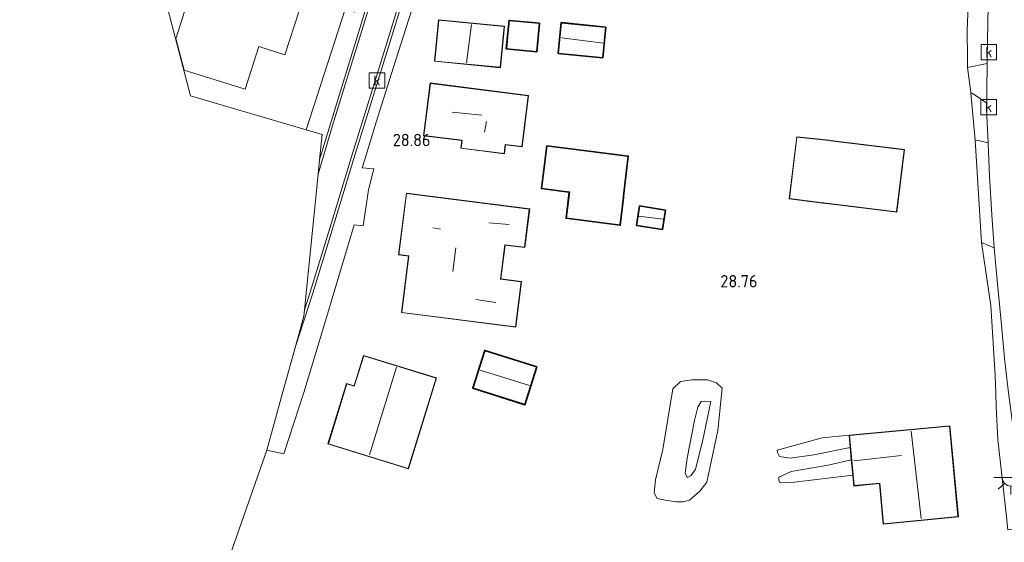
# Model space of a CAD drawing. Extents: x 184075 to 186166, y 346026 to 349063.
# Tile 3 of 136: x 184259 to 184403, y 346436 to 346512. Entities that reach past the tile are written whole.
import ezdxf
from ezdxf.enums import TextEntityAlignment as Align

# ---------------------------------------------------------------- set-up
doc = ezdxf.new("R2010")
doc.units = 0
for name, color, linetype, lineweight in [('B-ME-GR-GRAS-GV', 60, 'Continuous', 13), ('B-ME-GR-HAAG-G', 90, 'GR-HAAG1', 13), ('B-ME-GW-TALUD_KRUIN-G', 90, 'Continuous', 18), ('B-ME-GW-TALUD_TEEN-G', 90, 'Continuous', 18), ('B-ME-IE-MEUBILAIR_WEGMEUBILAIR-S', 7, 'Continuous', 25), ('B-ME-IE-TERREINAFSCHEIDING_DOORGANG-G', 210, 'Continuous', 18), ('B-ME-IE-TERREINAFSCHEIDING_KUNSTMATIG_HEKWERK-G', 20, 'IE-TERREINAFSCHEIDING-KUNSTMATIG', 18), ('B-ME-KG-KADASTRAAL_DAKRAND-G', 170, 'Continuous', 18), ('B-ME-KG-KADASTRAAL_NOK-G', 10, 'Continuous', 18), ('B-ME-OG-BEBOUWING_SCHUUR-GV', 7, 'Continuous', 35), ('B-ME-OG-BEBOUWING_WONINGBOUW-GV', 7, 'Continuous', 18), ('B-ME-OG-HOOGTEPUNT-S', 7, 'Continuous', 25), ('B-ME-OG-TERREIN_GROEN_TUIN-GV', 7, 'Continuous', 18), ('B-ME-RI-GWA_KOLK-S', 30, 'Continuous', 25), ('B-ME-VH-GOOT-GV', 170, 'Continuous', 18), ('B-ME-VH-VERHARDING_ASFALT-GV', 252, 'Continuous', 18), ('B-ME-VH-VERHARDING_STRAATBAKSTEEN-GV', 252, 'Continuous', 18)]:
    doc.layers.add(name, color=color, linetype=linetype, lineweight=lineweight)
doc.styles.add('NLCS-ISO', font='NLCS-ISO.ttf')
doc.styles.add('NLCS-ISO-ANNOTATIVE-T18', font='NLCS-ISO.ttf', dxfattribs={"height": 1.8})
doc.linetypes.add('GR-HAAG1', pattern='A,6,[176,NLCS.SHX,S=0.125,R=0,X=0,Y=0],-2', length=8)
doc.linetypes.add('IE-TERREINAFSCHEIDING-KUNSTMATIG', pattern='A,4,[82,NLCS.SHX,S=0.75,R=90,X=0,Y=0],4,-2', length=10)

# ---------------------------------------------------------------- blocks, each defined once
blk = doc.blocks.new('SAL-HOOGTELABEL-SO')
at = {"color": 0, "linetype": 'ByBlock', "lineweight": -2, "style": 'NLCS-ISO-ANNOTATIVE-T18'}
blk.add_attdef('HOOGTE', text='', height=1.8, dxfattribs=at).set_placement((2.79, 0), align=Align.RIGHT)
blk = doc.blocks.new('SRI-KOLK-SO')
at = {"color": 0, "linetype": 'ByBlock', "lineweight": 18}
blk.add_lwpolyline([(-1.125, -1.125), (1.125, -1.125), (1.125, 1.125), (-1.125, 1.125)], close=True, dxfattribs=at)
at = {"color": 0, "linetype": 'ByBlock', "lineweight": 18, "style": 'NLCS-ISO'}
blk.add_text('k', height=1.5, dxfattribs=at).set_placement((0, 0), align=Align.MIDDLE_CENTER)
blk = doc.blocks.new('SKL-ET_OV_LICHTPUNT-SO')
at = {"color": 0, "linetype": 'ByBlock', "lineweight": 18}
for points in [[(-1.25, 0), (-2.5, 0)], [(1.25, 0), (2.5, 0)], [(-0.92, -0.85), (-1.83, -1.7)], [(0, -1.25), (0, -2.5)], [(0.92, -0.85), (1.83, -1.7)]]:
    blk.add_lwpolyline(points, dxfattribs=at)
blk.add_lwpolyline([(0, 0), (1.25, 0, -1), (-1.25, 0)], format="xyb", close=True, dxfattribs=at)

msp = doc.modelspace()

# ---------------------------------------------------------------- linework, layer by layer
at = {"layer": 'B-ME-GR-GRAS-GV'}
for points in [[(184400.451, 346498.411, 28.25), (184400.612, 346494.477, 28.259), (184399.43, 346494.779, 28.317), (184398.756, 346494.882, 28.312), (184398.116, 346501.72, 28.239), (184398.266, 346501.705, 28.241), (184398.729, 346501.436, 28.255), (184400.449, 346500.275, 28.243)], [(184405.876, 346440.033, 28.403), (184406.135, 346438.179, 28.388), (184405.32, 346438.274, 28.438), (184404.631, 346438.223, 28.506), (184403.482, 346438.042, 28.633), (184403.284, 346439.976, 28.658), (184402.048, 346451.227, 28.667), (184401.782, 346455.984, 28.661), (184401.734, 346457.982, 28.6), (184401.658, 346460.579, 28.648), (184401.004, 346470.754, 28.52), (184399.638, 346479.926, 28.494), (184401.487, 346479.172, 28.347), (184401.981, 346473.939, 28.399), (184402.503, 346468.41, 28.441), (184403.01, 346463.06, 28.473), (184403.577, 346458.018, 28.497), (184404.523, 346451.097, 28.49), (184405.163, 346445.551, 28.507)]]:
    msp.add_polyline3d(points, close=True, dxfattribs=at)
at = {"layer": 'B-ME-GR-HAAG-G'}
for points in [[(184309.747, 346492.063, 28.985), (184309.383, 346490.85, 28.935), (184311.041, 346490.694, 28.908)], [(184310.272, 346487.625, 29.039), (184311.041, 346490.694, 28.908)]]:
    msp.add_polyline3d(points, dxfattribs=at)
at = {"layer": 'B-ME-GW-TALUD_KRUIN-G'}
msp.add_polyline3d([(184356.769, 346445.709, 31.044), (184356.465, 346446.318, 30.989), (184356.753, 346448.523, 30.959), (184357.791, 346454.011, 31.002), (184358.305, 346455.935, 31.133), (184358.766, 346456.772, 31.126), (184359.28, 346456.833, 31.08), (184360.173, 346456.779, 31.098), (184358.992, 346450.951, 30.924), (184357.975, 346446.88, 30.946), (184357.311, 346445.974, 31.005)], close=True, dxfattribs=at)
for points in [[(184369.886, 346449.68, 28.643), (184376.445, 346451.462, 28.711), (184380.339, 346451.854, 29.027)], [(184380.887, 346446.029, 28.852), (184371.939, 346444.975, 28.741), (184370.317, 346444.915, 28.672)]]:
    msp.add_polyline3d(points, dxfattribs=at)
at = {"layer": 'B-ME-GW-TALUD_TEEN-G'}
msp.add_polyline3d([(184356.138, 346442.125, 28.839), (184355.09, 346442.158, 28.854), (184353.594, 346442.364, 29.058), (184352.39, 346442.619, 29.149), (184351.939, 346443.47, 29.037), (184352.113, 346445.344, 28.967), (184353.196, 346449.746, 29.039), (184354.652, 346458.632, 28.967), (184355.762, 346459.705, 28.88), (184357.41, 346459.908, 28.876), (184359.7, 346459.94, 28.922), (184361.032, 346459.501, 28.993), (184361.861, 346458.729, 28.813), (184361.215, 346452.515, 29.017), (184359.625, 346445.025, 28.922), (184358.594, 346443.671, 29.002), (184357.097, 346442.402, 28.959)], close=True, dxfattribs=at)
for points in [[(184369.886, 346449.68, 28.643), (184369.892, 346449.346, 28.57), (184370.211, 346448.731, 28.42), (184371.784, 346448.487, 28.195), (184375.216, 346448.971, 27.223), (184380.51, 346450.036, 27.288)], [(184370.317, 346444.915, 28.672), (184370.105, 346445.262, 28.601), (184370.091, 346445.742, 28.516), (184371.892, 346446.547, 28.143), (184377.282, 346447.469, 27.231), (184380.676, 346448.278, 27.241)]]:
    msp.add_polyline3d(points, dxfattribs=at)
at = {"layer": 'B-ME-IE-TERREINAFSCHEIDING_DOORGANG-G'}
msp.add_polyline3d([(184397.621, 346505.47, 28.268), (184398.072, 346502.194, 28.243)], dxfattribs=at)
at = {"layer": 'B-ME-IE-TERREINAFSCHEIDING_KUNSTMATIG_HEKWERK-G'}
for points in [[(184397.605, 346506.779, 28.275), (184397.582, 346510.856, 28.308), (184397.761, 346515.746, 28.236)], [(184397.621, 346505.47, 28.268), (184397.605, 346506.779, 28.275)], [(184313.927, 346505.53, 28.872), (184311.426, 346497.489, 28.949)], [(184398.756, 346494.882, 28.312), (184398.116, 346501.72, 28.239), (184398.072, 346502.194, 28.243)], [(184399.638, 346479.926, 28.494), (184401.004, 346470.754, 28.52)], [(184401.782, 346455.984, 28.661), (184401.734, 346457.982, 28.6), (184401.658, 346460.579, 28.648), (184401.004, 346470.754, 28.52)]]:
    msp.add_polyline3d(points, dxfattribs=at)
at = {"layer": 'B-ME-KG-KADASTRAAL_DAKRAND-G'}
for points in [[(184329.47, 346505.488, 33.998), (184319.953, 346506.405, 34.001), (184320.527, 346512.357, 33.982), (184330.044, 346511.439, 33.978)], [(184334.769, 346507.794, 31.44), (184330.434, 346508.201, 31.546), (184330.817, 346512.278, 31.547), (184335.152, 346511.871, 31.441)], [(184344.398, 346506.912, 31.05), (184337.974, 346507.564, 30.963), (184338.419, 346511.943, 30.924), (184344.843, 346511.291, 31.011)], [(184332.623, 346493.934, 32.268), (184330.234, 346494.239, 33.868), (184330.068, 346492.928, 33.87), (184323.801, 346493.719, 34.005), (184323.945, 346494.854, 34.001), (184318.354, 346495.561, 34.085), (184319.311, 346503.145, 34.044), (184333.559, 346501.342, 32.256)], [(184372.756, 346495.307, 31.767), (184371.651, 346486.344, 31.71), (184376.52, 346485.743, 31.746), (184376.669, 346485.725, 34.796), (184387.269, 346484.418, 34.882), (184388.383, 346493.457, 34.868), (184377.634, 346494.781, 34.782), (184377.485, 346494.797, 31.802)], [(184346.94, 346482.523, 32.05), (184339.137, 346483.518, 31.836), (184339.621, 346487.32, 31.877), (184335.555, 346487.838, 31.854), (184336.34, 346494.004, 31.779), (184348.105, 346492.493, 30.739), (184347.426, 346486.686, 30.746), (184347.409, 346486.537, 31.942)], [(184333.025, 346479.263, 32.7), (184330.159, 346479.629, 32.733), (184329.516, 346474.589, 32.759), (184332.535, 346474.204, 32.733), (184331.699, 346467.649, 32.845), (184315.132, 346469.764, 32.864), (184316.185, 346478.015, 32.886), (184314.713, 346478.203, 32.905), (184315.847, 346487.089, 32.909), (184333.733, 346484.807, 32.696)], [(184353.104, 346481.901, 30.839), (184349.409, 346482.484, 30.804), (184349.841, 346485.224, 30.77), (184353.537, 346484.641, 30.805)], [(184333.061, 346456.362, 31.845), (184325.551, 346458.745, 31.738), (184327.269, 346464.155, 31.713), (184334.779, 346461.772, 31.819)], [(184316.083, 346447.008, 32.733), (184304.435, 346450.61, 32.913), (184307.132, 346459.336, 32.785), (184308.219, 346459, 32.772), (184309.589, 346463.431, 32.805), (184320.152, 346460.165, 32.753)], [(184385.365, 346438.955, 32.909), (184384.81, 346444.853, 32.852), (184381.081, 346444.502, 32.845), (184380.394, 346451.809, 32.828), (184394.985, 346453.182, 32.872), (184396.227, 346439.977, 32.917)]]:
    msp.add_polyline3d(points, close=True, dxfattribs=at)
at = {"layer": 'B-ME-KG-KADASTRAAL_NOK-G'}
for points in [[(184325.322, 346511.709, 38.392), (184324.551, 346506.153, 38.142)], [(184338.41, 346509.793, 32.67), (184344.531, 346509.022, 32.736)], [(184322.5, 346498.967, 38.464), (184326.83, 346498.495, 38.257)], [(184327.487, 346497.57, 37.396), (184327.184, 346496.049, 37.417)], [(184327.836, 346482.826, 35.04), (184330.809, 346482.555, 35.006)], [(184349.723, 346483.784, 31.185), (184353.231, 346483.351, 31.299)], [(184320.789, 346481.879, 36.525), (184319.663, 346482.072, 36.544)], [(184323.033, 346479.182, 38.611), (184322.566, 346475.728, 38.397)], [(184325.915, 346471.627, 35.492), (184328.871, 346471.193, 35.378)], [(184314.36, 346461.79, 38.388), (184310.41, 346449.002, 38.267)], [(184333.759, 346459.118, 34.532), (184326.548, 346461.315, 34.52)], [(184390.843, 346439.691, 36.58), (184389.419, 346452.451, 36.496)], [(184387.984, 346448.901, 35.491), (184381.026, 346448.125, 35.442)]]:
    msp.add_polyline3d(points, dxfattribs=at)
at = {"layer": 'B-ME-OG-BEBOUWING_SCHUUR-GV'}
for points in [[(184335.206, 346511.916, 28.552), (184334.814, 346507.739, 28.71), (184330.379, 346508.156, 28.71), (184330.772, 346512.332, 28.71)], [(184344.898, 346511.336, 28.531), (184344.443, 346506.857, 28.531), (184337.919, 346507.519, 28.531), (184338.374, 346511.998, 28.531)], [(184347.458, 346486.529, 29.051), (184346.984, 346482.467, 29.051), (184339.081, 346483.475, 29.051), (184339.565, 346487.277, 29.051), (184335.499, 346487.795, 29.051), (184336.297, 346494.059, 28.73), (184348.16, 346492.536, 28.653), (184347.476, 346486.678, 29.051)], [(184353.594, 346484.683, 29.055), (184353.146, 346481.844, 29.055), (184349.352, 346482.442, 29.055), (184349.799, 346485.281, 29.055)], [(184334.841, 346461.804, 29.157), (184333.094, 346456.299, 29.157), (184325.489, 346458.713, 29.157), (184327.236, 346464.218, 29.157)]]:
    msp.add_polyline3d(points, close=True, dxfattribs=at)
at = {"layer": 'B-ME-OG-BEBOUWING_WONINGBOUW-GV'}
for points in [[(184330.099, 346511.484, 28.73), (184329.515, 346505.433, 28.73), (184319.899, 346506.36, 28.73), (184320.482, 346512.411, 28.73)], [(184333.614, 346501.386, 28.839), (184332.666, 346493.879, 28.839), (184330.277, 346494.183, 28.839), (184330.111, 346492.872, 28.839), (184323.746, 346493.676, 28.839), (184323.889, 346494.811, 28.839), (184318.298, 346495.517, 28.839), (184319.268, 346503.2, 28.839)], [(184388.438, 346493.5, 28.627), (184387.312, 346484.363, 28.627), (184376.662, 346485.675, 28.627), (184376.513, 346485.694, 28.627), (184371.596, 346486.3, 28.473), (184372.713, 346495.362, 28.465), (184377.49, 346494.847, 28.627), (184377.64, 346494.831, 28.627)], [(184333.788, 346484.85, 29.088), (184333.069, 346479.207, 29.279), (184330.202, 346479.573, 29.279), (184329.572, 346474.632, 29.279), (184332.591, 346474.247, 29.279), (184331.743, 346467.593, 29.279), (184315.076, 346469.721, 29.279), (184316.129, 346477.972, 29.279), (184314.657, 346478.16, 29.279), (184315.804, 346487.145, 29.052)], [(184320.215, 346460.198, 29.237), (184316.116, 346446.945, 29.237), (184304.373, 346450.577, 29.237), (184307.099, 346459.399, 29.237), (184308.186, 346459.062, 29.237), (184309.556, 346463.494, 29.237)], [(184395.03, 346453.236, 28.782), (184396.282, 346439.932, 29.027), (184385.319, 346438.9, 29.027), (184384.764, 346444.798, 29.027), (184381.036, 346444.447, 29.027), (184380.887, 346446.029, 28.852), (184380.676, 346448.278, 27.241), (184380.51, 346450.036, 27.288), (184380.339, 346451.854, 29.027)]]:
    msp.add_polyline3d(points, close=True, dxfattribs=at)
at = {"layer": 'B-ME-OG-TERREIN_GROEN_TUIN-GV'}
for points in [[(184343.846, 346630.251, 28.889), (184341.19, 346622.458, 28.73), (184336.784, 346609.704, 28.814), (184334.924, 346604.474, 28.795), (184329.373, 346586.115, 28.626), (184322.65, 346562.4, 28.666), (184322.108, 346558.447, 28.643), (184320.012, 346552.049, 28.712), (184319.626, 346549.883, 28.726), (184315.933, 346537.183, 28.674), (184311.361, 346523.053, 28.697), (184308.265, 346513.507, 28.847), (184306.957, 346514.111, 28.831), (184301.224, 346496.363, 29.03), (184284.328, 346501.344, 29.004), (184259.453, 346596.531, 29.004), (184259.435, 346596.647, 28.927), (184277.72, 346586.395, 28.584), (184282.57, 346601.737, 28.492), (184288.4, 346621.308, 28.536), (184292.501, 346635.05, 28.39)], [(184397.761, 346515.746, 28.236), (184397.582, 346510.856, 28.308), (184397.605, 346506.779, 28.275), (184397.621, 346505.47, 28.268), (184398.072, 346502.194, 28.243), (184398.116, 346501.72, 28.239), (184398.756, 346494.882, 28.312), (184399.638, 346479.926, 28.494), (184401.004, 346470.754, 28.52), (184401.658, 346460.579, 28.648), (184401.734, 346457.982, 28.6), (184401.782, 346455.984, 28.661), (184402.048, 346451.227, 28.667), (184403.284, 346439.976, 28.658)], [(184262.546, 346355.687, 28.659), (184295.487, 346449.687, 29.004), (184297.946, 346449.137, 28.961), (184300.881, 346458.076, 28.972), (184303.723, 346467.552, 29.02), (184308.18, 346482.532, 29.026), (184309.52, 346482.382, 29.02), (184310.272, 346487.625, 29.039), (184311.041, 346490.694, 28.908), (184309.383, 346490.85, 28.935), (184309.747, 346492.063, 28.985), (184311.426, 346497.489, 28.949), (184313.927, 346505.53, 28.872), (184316.878, 346514.783, 28.814)]]:
    msp.add_polyline3d(points, dxfattribs=at)
for points in [[(184283.405, 346505.072, 29.004), (184292.292, 346502.3, 29.218), (184294.284, 346508.519, 29.218), (184298.11, 346507.293, 29.218), (184300.166, 346513.706, 29.218), (184285.032, 346518.558, 29.218), (184282.223, 346509.796, 29.218), (184282.194, 346509.709, 29.218)], [(184319.899, 346506.36, 28.73), (184329.515, 346505.433, 28.73), (184330.099, 346511.484, 28.73), (184320.482, 346512.411, 28.73)], [(184330.379, 346508.156, 28.71), (184334.814, 346507.739, 28.71), (184335.206, 346511.916, 28.552), (184330.772, 346512.332, 28.71)], [(184338.374, 346511.998, 28.531), (184337.919, 346507.519, 28.531), (184344.443, 346506.857, 28.531), (184344.898, 346511.336, 28.531)], [(184323.746, 346493.676, 28.839), (184330.111, 346492.872, 28.839), (184330.277, 346494.183, 28.839), (184332.666, 346493.879, 28.839), (184333.614, 346501.386, 28.839), (184319.268, 346503.2, 28.839), (184318.298, 346495.517, 28.839), (184323.889, 346494.811, 28.839)], [(184372.713, 346495.362, 28.465), (184371.596, 346486.3, 28.473), (184376.513, 346485.694, 28.627), (184376.662, 346485.675, 28.627), (184387.312, 346484.363, 28.627), (184388.438, 346493.5, 28.627), (184377.64, 346494.831, 28.627), (184377.49, 346494.847, 28.627)], [(184339.081, 346483.475, 29.051), (184346.984, 346482.467, 29.051), (184347.458, 346486.529, 29.051), (184347.476, 346486.678, 29.051), (184348.16, 346492.536, 28.653), (184336.297, 346494.059, 28.73), (184335.499, 346487.795, 29.051), (184339.565, 346487.277, 29.051)], [(184333.069, 346479.207, 29.279), (184333.788, 346484.85, 29.088), (184315.804, 346487.145, 29.052), (184314.657, 346478.16, 29.279), (184316.129, 346477.972, 29.279), (184315.076, 346469.721, 29.279), (184331.743, 346467.593, 29.279), (184332.591, 346474.247, 29.279), (184329.572, 346474.632, 29.279), (184330.202, 346479.573, 29.279)], [(184353.594, 346484.683, 29.055), (184349.799, 346485.281, 29.055), (184349.352, 346482.442, 29.055), (184353.146, 346481.844, 29.055)], [(184327.236, 346464.218, 29.157), (184325.489, 346458.713, 29.157), (184333.094, 346456.299, 29.157), (184334.841, 346461.804, 29.157)], [(184316.116, 346446.945, 29.237), (184320.215, 346460.198, 29.237), (184309.556, 346463.494, 29.237), (184308.186, 346459.062, 29.237), (184307.099, 346459.399, 29.237), (184304.373, 346450.577, 29.237)], [(184354.652, 346458.632, 28.967), (184353.196, 346449.746, 29.039), (184352.113, 346445.344, 28.967), (184351.939, 346443.47, 29.037), (184352.39, 346442.619, 29.149), (184353.594, 346442.364, 29.058), (184355.09, 346442.158, 28.854), (184356.138, 346442.125, 28.839), (184357.097, 346442.402, 28.959), (184358.594, 346443.671, 29.002), (184359.625, 346445.025, 28.922), (184361.215, 346452.515, 29.017), (184361.861, 346458.729, 28.813), (184361.032, 346459.501, 28.993), (184359.7, 346459.94, 28.922), (184357.41, 346459.908, 28.876), (184355.762, 346459.705, 28.88)], [(184361.861, 346458.729, 28.813), (184361.215, 346452.515, 29.017), (184359.625, 346445.025, 28.922), (184358.594, 346443.671, 29.002), (184357.097, 346442.402, 28.959), (184356.138, 346442.125, 28.839), (184355.09, 346442.158, 28.854), (184353.594, 346442.364, 29.058), (184352.39, 346442.619, 29.149), (184351.939, 346443.47, 29.037), (184352.113, 346445.344, 28.967), (184353.196, 346449.746, 29.039), (184354.652, 346458.632, 28.967), (184355.762, 346459.705, 28.88), (184357.41, 346459.908, 28.876), (184359.7, 346459.94, 28.922), (184361.032, 346459.501, 28.993)], [(184357.311, 346445.974, 31.005), (184356.769, 346445.709, 31.044), (184356.465, 346446.318, 30.989), (184356.753, 346448.523, 30.959), (184357.791, 346454.011, 31.002), (184358.305, 346455.935, 31.133), (184358.766, 346456.772, 31.126), (184359.28, 346456.833, 31.08), (184360.173, 346456.779, 31.098), (184358.992, 346450.951, 30.924), (184357.975, 346446.88, 30.946)], [(184356.465, 346446.318, 30.989), (184356.769, 346445.709, 31.044), (184357.311, 346445.974, 31.005), (184357.975, 346446.88, 30.946), (184358.992, 346450.951, 30.924), (184360.173, 346456.779, 31.098), (184359.28, 346456.833, 31.08), (184358.766, 346456.772, 31.126), (184358.305, 346455.935, 31.133), (184357.791, 346454.011, 31.002), (184356.753, 346448.523, 30.959)], [(184370.211, 346448.731, 28.42), (184371.784, 346448.487, 28.195), (184375.216, 346448.971, 27.223), (184380.51, 346450.036, 27.288), (184380.676, 346448.278, 27.241), (184377.282, 346447.469, 27.231), (184371.892, 346446.547, 28.143), (184370.091, 346445.742, 28.516), (184370.105, 346445.262, 28.601), (184370.317, 346444.915, 28.672), (184371.939, 346444.975, 28.741), (184380.887, 346446.029, 28.852), (184381.036, 346444.447, 29.027), (184384.764, 346444.798, 29.027), (184385.319, 346438.9, 29.027), (184396.282, 346439.932, 29.027), (184395.03, 346453.236, 28.782), (184380.339, 346451.854, 29.027), (184376.445, 346451.462, 28.711), (184369.886, 346449.68, 28.643), (184369.892, 346449.346, 28.57)], [(184375.216, 346448.971, 27.223), (184371.784, 346448.487, 28.195), (184370.211, 346448.731, 28.42), (184369.892, 346449.346, 28.57), (184369.886, 346449.68, 28.643), (184376.445, 346451.462, 28.711), (184380.339, 346451.854, 29.027), (184380.51, 346450.036, 27.288)], [(184371.939, 346444.975, 28.741), (184370.317, 346444.915, 28.672), (184370.105, 346445.262, 28.601), (184370.091, 346445.742, 28.516), (184371.892, 346446.547, 28.143), (184377.282, 346447.469, 27.231), (184380.676, 346448.278, 27.241), (184380.887, 346446.029, 28.852)]]:
    msp.add_polyline3d(points, close=True, dxfattribs=at)
at = {"layer": 'B-ME-VH-GOOT-GV'}
msp.add_polyline3d([(184305.061, 346496.982, 28.755), (184302.935, 346489.901, 28.766), (184303.144, 346491.983, 28.727), (184304.679, 346497.098, 28.719), (184311.309, 346518.675, 28.632), (184319.463, 346545.41, 28.634), (184326.245, 346567.253, 28.576), (184331.838, 346585.457, 28.57), (184334.103, 346592.828, 28.567), (184337.527, 346603.879, 28.571), (184342.032, 346618.418, 28.576), (184345.882, 346629.447, 28.598), (184349.919, 346640.204, 28.649), (184354.669, 346651.833, 28.714), (184355.045, 346651.7, 28.75), (184350.292, 346640.063, 28.686), (184346.256, 346629.311, 28.634), (184342.41, 346618.294, 28.613), (184334.484, 346592.71, 28.603), (184326.626, 346567.136, 28.613), (184319.843, 346545.293, 28.67), (184311.69, 346518.558, 28.668)], close=True, dxfattribs=at)
msp.add_polyline3d([(184317.703, 346523.154, 28.658), (184313.007, 346507.82, 28.662), (184308.157, 346492.179, 28.772), (184305.242, 346482.565, 28.762), (184302.164, 346472.577, 28.774), (184299.641, 346464.795, 28.802), (184300.859, 346469.219, 28.747), (184300.95, 346470.126, 28.747), (184301.784, 346472.697, 28.737), (184304.861, 346482.681, 28.726), (184307.777, 346492.295, 28.735), (184312.626, 346507.938, 28.626), (184317.322, 346523.27, 28.622)], dxfattribs=at)
at = {"layer": 'B-ME-VH-VERHARDING_ASFALT-GV'}
for points in [[(184353.49, 346637.431, 28.712), (184349.718, 346627.041, 28.659), (184340.887, 346599.934, 28.659), (184333.089, 346574.522, 28.563), (184325.764, 346550.805, 28.576), (184317.322, 346523.27, 28.622), (184312.626, 346507.938, 28.626), (184307.777, 346492.295, 28.735), (184304.861, 346482.681, 28.726), (184301.784, 346472.697, 28.737), (184300.95, 346470.126, 28.747), (184302.935, 346489.901, 28.766), (184305.061, 346496.982, 28.755), (184311.69, 346518.558, 28.668), (184319.843, 346545.293, 28.67), (184326.626, 346567.136, 28.613), (184334.484, 346592.71, 28.603), (184342.41, 346618.294, 28.613), (184346.256, 346629.311, 28.634)], [(184403.01, 346463.06, 28.473), (184402.503, 346468.41, 28.441), (184401.981, 346473.939, 28.399), (184401.487, 346479.172, 28.347), (184401.149, 346483.988, 28.326), (184400.835, 346489.604, 28.311), (184400.618, 346494.334, 28.259), (184400.612, 346494.477, 28.259), (184400.451, 346498.411, 28.25), (184400.449, 346500.275, 28.243), (184400.446, 346502.13, 28.235), (184400.484, 346506.036, 28.232), (184400.492, 346506.8, 28.231), (184400.595, 346511.966, 28.231), (184400.707, 346518.951, 28.285), (184400.987, 346527.84, 28.26), (184402.134, 346542.193, 28.113), (184402.289, 346542.19, 28.105), (184402.632, 346545.365, 28.142), (184402.902, 346547.657, 28.121), (184403.155, 346550.12, 28.127)]]:
    msp.add_polyline3d(points, dxfattribs=at)
at = {"layer": 'B-ME-VH-VERHARDING_STRAATBAKSTEEN-GV'}
for points in [[(184311.309, 346518.675, 28.632), (184304.679, 346497.098, 28.719), (184303.144, 346491.983, 28.727), (184303.516, 346495.687, 29.03), (184301.224, 346496.363, 29.03), (184306.957, 346514.111, 28.831), (184308.265, 346513.507, 28.847), (184311.361, 346523.053, 28.697), (184315.933, 346537.183, 28.674), (184319.626, 346549.883, 28.726), (184320.012, 346552.049, 28.712), (184322.108, 346558.447, 28.643), (184322.65, 346562.4, 28.666), (184329.373, 346586.115, 28.626), (184331.838, 346585.457, 28.57), (184326.245, 346567.253, 28.576), (184319.463, 346545.41, 28.634)], [(184400.446, 346502.13, 28.235), (184400.449, 346500.275, 28.243), (184398.729, 346501.436, 28.255), (184398.266, 346501.705, 28.241), (184398.116, 346501.72, 28.239), (184398.072, 346502.194, 28.243), (184397.621, 346505.47, 28.268), (184400.484, 346506.036, 28.232)], [(184401.149, 346483.988, 28.326), (184401.487, 346479.172, 28.347), (184399.638, 346479.926, 28.494), (184398.756, 346494.882, 28.312), (184399.43, 346494.779, 28.317), (184400.612, 346494.477, 28.259), (184400.618, 346494.334, 28.259), (184400.835, 346489.604, 28.311)]]:
    msp.add_polyline3d(points, close=True, dxfattribs=at)
for points in [[(184316.878, 346514.783, 28.814), (184313.927, 346505.53, 28.872), (184311.426, 346497.489, 28.949), (184309.747, 346492.063, 28.985), (184309.383, 346490.85, 28.935), (184311.041, 346490.694, 28.908), (184310.272, 346487.625, 29.039), (184309.52, 346482.382, 29.02), (184308.18, 346482.532, 29.026), (184303.723, 346467.552, 29.02), (184300.881, 346458.076, 28.972), (184297.946, 346449.137, 28.961), (184295.487, 346449.687, 29.004), (184297.719, 346457.813, 29.004), (184299.641, 346464.795, 28.802), (184302.164, 346472.577, 28.774), (184305.242, 346482.565, 28.762), (184308.157, 346492.179, 28.772), (184313.007, 346507.82, 28.662), (184317.703, 346523.154, 28.658)], [(184400.707, 346518.951, 28.285), (184400.595, 346511.966, 28.231), (184400.492, 346506.8, 28.231), (184400.484, 346506.036, 28.232), (184397.621, 346505.47, 28.268), (184397.605, 346506.779, 28.275), (184397.582, 346510.856, 28.308), (184397.761, 346515.746, 28.236)]]:
    msp.add_polyline3d(points, dxfattribs=at)

# ---------------------------------------------------------------- block references
at = {"layer": 'B-ME-IE-MEUBILAIR_WEGMEUBILAIR-S'}
msp.add_blockref('SKL-ET_OV_LICHTPUNT-SO', (184403.934, 346445.685, 28.576), dxfattribs=at)
at = {"layer": 'B-ME-OG-HOOGTEPUNT-S'}
for p, values in [((184316.546, 346493.987, 28.861), {'HOOGTE': '28.86'}), ((184364.209, 346473.402, 28.759), {'HOOGTE': '28.76'})]:
    msp.add_blockref('SAL-HOOGTELABEL-SO', p, dxfattribs=at).add_auto_attribs(values)
at = {"layer": 'B-ME-RI-GWA_KOLK-S'}
for p in [(184400.719, 346507.687, 28.159), (184311.52, 346503.562, 28.73), (184400.697, 346499.691, 28.216)]:
    msp.add_blockref('SRI-KOLK-SO', p, dxfattribs=at)

doc.saveas('drawing.dxf')
